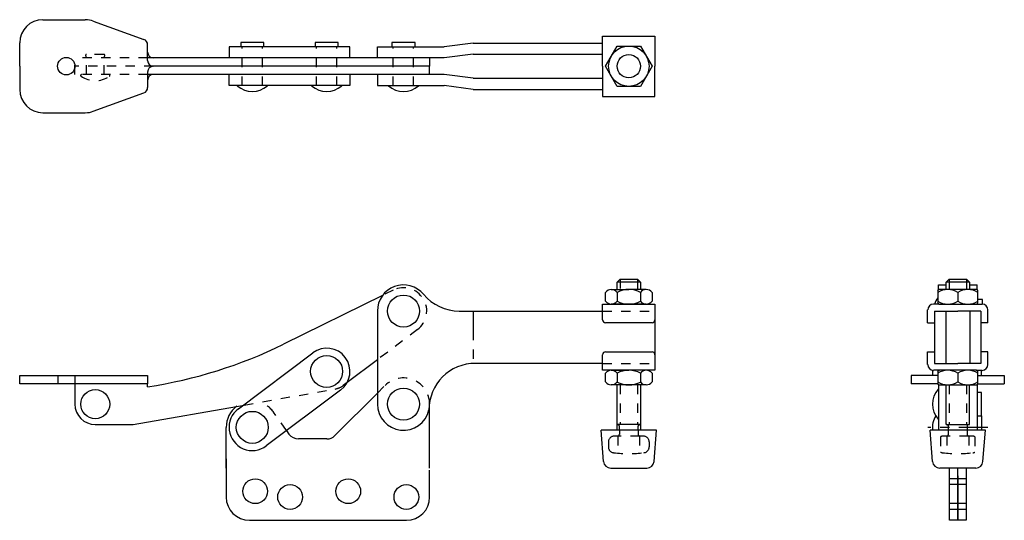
# Model space of a CAD drawing. Extents: x 21.5 to 32, y 2.8 to 8.2.
import ezdxf

# ---------------------------------------------------------------- set-up
doc = ezdxf.new("R2010")
doc.units = 0
doc.header["$LTSCALE"] = 0.25
doc.header["$MEASUREMENT"] = 0
for name, pattern in [('CENTER', [2, 1.25, -0.25, 0.25, -0.25]), ('HIDDEN', [0.375, 0.25, -0.125]), ('PHANTOM', [2.5, 1.25, -0.25, 0.25, -0.25, 0.25, -0.25])]:
    doc.linetypes.add(name, pattern=pattern)
doc.layers.get('0').update_dxf_attribs({"linetype": 'CONTINUOUS'})
for name, color, linetype in [('CENTER', 4, 'CENTER'), ('HIDDEN', 3, 'HIDDEN'), ('OBJ', 1, 'CONTINUOUS')]:
    doc.layers.add(name, color=color, linetype=linetype)

msp = doc.modelspace()

# ---------------------------------------------------------------- linework, layer by layer
at = {"color": 7}
for p, q in [((25.307, 4.535), (24.981, 4.29)), ((25.862, 3.997), (25.862, 3.997))]:
    msp.add_line(p, q, dxfattribs=at)
msp.add_arc((25.588, 4.059), 0.281, 346.6015, 347.1594, dxfattribs=at)
at = {"layer": 'CENTER', "color": 7, "linetype": 'CENTER'}
msp.add_line((31.868, 3.809), (31.224, 3.809), dxfattribs=at)
at = {"layer": 'HIDDEN', "color": 7, "linetype": 'HIDDEN'}
for p, q in [((23.853, 7.482), (23.853, 7.9)), ((24.072, 7.482), (24.072, 7.9)), ((24.653, 7.482), (24.653, 7.9)), ((24.872, 7.482), (24.872, 7.9)), ((25.478, 7.482), (25.478, 7.9)), ((25.697, 7.482), (25.697, 7.9)), ((22.838, 7.781), (22.056, 7.781)), ((22.056, 7.601), (22.056, 7.781)), ((22.181, 7.781), (22.172, 7.805)), ((22.368, 7.818), (22.181, 7.818)), ((22.181, 7.601), (22.181, 7.781)), ((22.369, 7.781), (22.378, 7.805)), ((22.369, 7.601), (22.369, 7.781)), ((22.838, 7.601), (22.056, 7.601)), ((27.916, 5.402), (27.916, 5.29)), ((28.103, 5.402), (28.103, 5.29)), ((31.452, 5.402), (31.452, 5.29)), ((31.64, 5.402), (31.64, 5.29)), ((25.478, 5.284), (25.362, 5.227)), ((27.728, 5.059), (28.291, 5.059)), ((25.738, 4.859), (25.307, 4.535)), ((27.728, 4.497), (28.291, 4.497)), ((21.871, 4.367), (21.871, 4.277)), ((22.055, 4.367), (22.055, 4.277)), ((24.981, 4.29), (24.941, 4.259)), ((27.916, 4.266), (27.916, 3.84)), ((28.103, 4.266), (28.103, 3.84)), ((31.452, 4.266), (31.452, 3.84)), ((31.64, 4.266), (31.64, 3.84)), ((23.874, 4.049), (24.854, 4.221)), ((27.892, 3.715), (27.853, 3.715)), ((28.127, 3.715), (27.892, 3.715)), ((27.893, 3.715), (27.893, 3.532)), ((28.126, 3.715), (28.126, 3.532)), ((28.166, 3.715), (28.127, 3.715)), ((31.361, 3.708), (31.361, 3.543)), ((31.429, 3.715), (31.39, 3.715)), ((31.663, 3.715), (31.429, 3.715)), ((31.429, 3.715), (31.429, 3.532)), ((31.444, 3.777), (31.444, 3.731)), ((31.648, 3.777), (31.648, 3.731)), ((31.663, 3.715), (31.663, 3.532)), ((31.702, 3.715), (31.663, 3.715)), ((31.731, 3.708), (31.731, 3.543)), ((27.791, 3.652), (27.791, 3.598)), ((28.228, 3.652), (28.228, 3.598)), ((31.546, 3.255), (31.456, 3.255)), ((31.546, 3.193), (31.456, 3.193)), ((31.636, 3.255), (31.546, 3.255)), ((31.636, 3.193), (31.546, 3.193)), ((31.546, 2.989), (31.456, 2.989)), ((31.636, 2.989), (31.546, 2.989)), ((31.546, 2.927), (31.456, 2.927)), ((31.636, 2.927), (31.546, 2.927))]:
    msp.add_line(p, q, dxfattribs=at)
at = {"layer": 'HIDDEN', "color": 7}
for p, q in [((22.9, 7.691), (22.056, 7.691)), ((25.307, 4.176), (25.39, 4.259)), ((24.331, 3.774), (24.192, 3.972)), ((27.908, 3.777), (27.908, 3.731)), ((28.111, 3.777), (28.111, 3.731))]:
    msp.add_line(p, q, dxfattribs=at)
at = {"layer": 'HIDDEN', "color": 7, "linetype": 'HIDDEN'}
for centre, radius, start, end in [((22.181, 7.808), 0.01, 90, 200.1528), ((22.368, 7.808), 0.01, 339.8472, 90), ((22.127, 7.591), 0.01, 90, 236.1181), ((22.275, 7.811), 0.275, 236.1181, 303.8819), ((22.423, 7.591), 0.01, 303.8819, 90), ((25.588, 5.059), 0.25, 306.9736, 116.1924), ((24.819, 4.421), 0.203, 279.9736, 306.9736), ((27.853, 3.652), 0.0625, 90, 180), ((27.892, 3.731), 0.0156, 270, 0), ((28.127, 3.731), 0.0156, 180, 270), ((28.166, 3.652), 0.0625, 0, 90), ((31.39, 3.652), 0.0625, 90, 117.3871), ((31.429, 3.731), 0.0156, 270, 0), ((31.663, 3.731), 0.0156, 180, 270), ((31.702, 3.652), 0.0625, 62.6129, 90), ((27.853, 3.598), 0.0625, 180, 263.7599), ((28.166, 3.598), 0.0625, 276.2401, 0), ((28.01, 5.027), 1.5, 263.7599, 276.2401), ((31.39, 3.598), 0.0625, 242.6129, 263.7599), ((31.546, 5.027), 1.5, 263.7599, 276.2401), ((31.702, 3.598), 0.0625, 276.2401, 297.3871)]:
    msp.add_arc(centre, radius, start, end, dxfattribs=at)
at = {"layer": 'HIDDEN', "color": 7}
for centre, start, end in [((25.588, 4.059), 0, 134.7488), ((23.963, 3.809), 34.7183, 73.4591)]:
    msp.add_arc(centre, 0.281, start, end, dxfattribs=at)
at = {"layer": 'OBJ', "color": 7}
for p, q in [((21.713, 8.191), (22.168, 8.191)), ((22.254, 8.176), (22.796, 7.978)), ((21.463, 7.691), (21.463, 7.941)), ((24.088, 7.947), (23.838, 7.947)), ((23.838, 7.947), (23.838, 7.9)), ((24.088, 7.9), (24.088, 7.947)), ((24.887, 7.947), (24.637, 7.947)), ((24.637, 7.947), (24.637, 7.9)), ((24.887, 7.9), (24.887, 7.947)), ((25.713, 7.947), (25.463, 7.947)), ((25.463, 7.947), (25.463, 7.9)), ((25.713, 7.9), (25.713, 7.947)), ((26.338, 7.94), (26.025, 7.9)), ((26.338, 7.94), (27.728, 7.94)), ((27.728, 8.015), (28.291, 8.015)), ((27.728, 7.691), (27.728, 8.015)), ((28.291, 8.015), (28.291, 7.691)), ((22.838, 7.753), (22.838, 7.92)), ((25.012, 7.9), (23.713, 7.9)), ((23.713, 7.9), (23.713, 7.781)), ((25.012, 7.781), (25.012, 7.9)), ((25.307, 7.9), (26.025, 7.9)), ((25.307, 7.781), (25.307, 7.9)), ((27.76, 7.691), (27.885, 7.907)), ((27.885, 7.907), (28.135, 7.907)), ((28.135, 7.907), (28.26, 7.691)), ((22.9, 7.781), (22.838, 7.781)), ((23.682, 7.781), (22.9, 7.781)), ((25.869, 7.781), (23.682, 7.781)), ((26.025, 7.781), (25.869, 7.781)), ((25.869, 7.781), (25.869, 7.691)), ((26.338, 7.821), (26.025, 7.781)), ((26.338, 7.821), (27.728, 7.821)), ((21.463, 7.691), (21.463, 7.441)), ((22.838, 7.628), (22.838, 7.539)), ((25.869, 7.691), (22.9, 7.691)), ((25.869, 7.601), (25.869, 7.691)), ((27.728, 7.691), (27.728, 7.367)), ((27.885, 7.474), (27.76, 7.691)), ((28.26, 7.691), (28.135, 7.474)), ((28.291, 7.367), (28.291, 7.691)), ((22.9, 7.601), (22.838, 7.601)), ((22.838, 7.539), (22.838, 7.462)), ((23.682, 7.601), (22.9, 7.601)), ((25.869, 7.601), (23.682, 7.601)), ((23.713, 7.482), (23.713, 7.601)), ((25.012, 7.601), (25.012, 7.482)), ((25.307, 7.601), (25.307, 7.482)), ((26.025, 7.601), (25.869, 7.601)), ((26.338, 7.561), (26.025, 7.601)), ((26.338, 7.561), (27.728, 7.561)), ((25.012, 7.482), (23.713, 7.482)), ((25.307, 7.482), (26.025, 7.482)), ((26.338, 7.442), (26.025, 7.482)), ((26.338, 7.442), (27.728, 7.442)), ((28.135, 7.474), (27.885, 7.474)), ((22.254, 7.206), (22.796, 7.403)), ((27.728, 7.367), (28.291, 7.367)), ((21.713, 7.191), (22.168, 7.191)), ((27.916, 5.402), (27.885, 5.371)), ((27.916, 5.402), (28.103, 5.402)), ((28.103, 5.402), (28.135, 5.371)), ((31.452, 5.402), (31.421, 5.371)), ((31.452, 5.402), (31.64, 5.402)), ((31.64, 5.402), (31.671, 5.371)), ((28.135, 5.371), (27.885, 5.371)), ((27.885, 5.29), (27.885, 5.371)), ((28.135, 5.371), (28.135, 5.29)), ((31.337, 5.34), (31.421, 5.34)), ((31.337, 5.288), (31.337, 5.34)), ((31.671, 5.371), (31.421, 5.371)), ((31.421, 5.29), (31.421, 5.371)), ((31.671, 5.371), (31.671, 5.29)), ((31.671, 5.34), (31.755, 5.34)), ((31.755, 5.288), (31.755, 5.34)), ((25.362, 5.227), (24.297, 4.703)), ((27.76, 5.165), (27.76, 5.259)), ((27.822, 5.29), (28.01, 5.29)), ((27.885, 5.259), (27.885, 5.165)), ((28.135, 5.29), (28.01, 5.29)), ((28.197, 5.29), (28.135, 5.29)), ((28.135, 5.259), (28.135, 5.165)), ((28.26, 5.259), (28.26, 5.165)), ((31.33, 5.275), (31.33, 5.15)), ((31.546, 5.29), (31.345, 5.29)), ((31.747, 5.29), (31.546, 5.29)), ((31.546, 5.259), (31.546, 5.165)), ((31.763, 5.15), (31.763, 5.275)), ((27.728, 5.134), (28.291, 5.134)), ((27.728, 4.965), (27.728, 5.134)), ((28.197, 5.134), (27.822, 5.134)), ((28.291, 5.134), (28.291, 4.965)), ((31.345, 5.134), (31.285, 5.134)), ((31.345, 5.134), (31.747, 5.134)), ((31.747, 5.134), (31.808, 5.134)), ((31.811, 5.184), (31.764, 5.184)), ((31.811, 5.134), (31.811, 5.184)), ((25.307, 5.059), (25.307, 4.059)), ((26.188, 5.059), (27.728, 5.059)), ((31.222, 4.934), (31.222, 5.071)), ((31.297, 5.059), (31.546, 5.059)), ((31.297, 5.059), (31.297, 4.497)), ((31.416, 5.059), (31.416, 4.497)), ((31.795, 5.059), (31.546, 5.059)), ((31.676, 5.059), (31.676, 4.497)), ((31.795, 5.059), (31.795, 4.497)), ((31.87, 4.934), (31.87, 5.071)), ((28.26, 4.934), (27.76, 4.934)), ((28.291, 4.965), (28.291, 4.59)), ((31.222, 4.934), (31.297, 4.934)), ((31.87, 4.934), (31.795, 4.934)), ((23.813, 4.009), (24.612, 4.61)), ((27.728, 4.422), (27.728, 4.59)), ((27.76, 4.622), (28.26, 4.622)), ((28.291, 4.59), (28.291, 4.422)), ((31.222, 4.484), (31.222, 4.622)), ((31.222, 4.622), (31.297, 4.622)), ((31.87, 4.622), (31.795, 4.622)), ((31.87, 4.484), (31.87, 4.622)), ((27.728, 4.497), (26.362, 4.497)), ((31.297, 4.497), (31.546, 4.497)), ((31.795, 4.497), (31.546, 4.497)), ((21.463, 4.277), (21.463, 4.367)), ((21.463, 4.367), (22.838, 4.366)), ((22.838, 4.366), (22.838, 4.277)), ((28.291, 4.422), (27.728, 4.422)), ((27.76, 4.297), (27.76, 4.391)), ((27.822, 4.422), (28.01, 4.422)), ((27.885, 4.391), (27.885, 4.297)), ((28.135, 4.422), (28.01, 4.422)), ((28.197, 4.422), (28.135, 4.422)), ((28.135, 4.391), (28.135, 4.297)), ((28.26, 4.391), (28.26, 4.297)), ((31.046, 4.366), (31.046, 4.277)), ((31.33, 4.366), (31.046, 4.366)), ((31.345, 4.422), (31.285, 4.422)), ((31.33, 4.406), (31.33, 4.281)), ((31.546, 4.422), (31.345, 4.422)), ((31.747, 4.422), (31.546, 4.422)), ((31.546, 4.391), (31.546, 4.297)), ((31.747, 4.422), (31.808, 4.422)), ((31.763, 4.281), (31.763, 4.406)), ((31.763, 4.366), (32.046, 4.366)), ((31.802, 4.366), (31.802, 4.422)), ((32.046, 4.366), (32.046, 4.277)), ((22.838, 4.277), (21.463, 4.277)), ((22.056, 4.277), (22.056, 4.058)), ((22.837, 4.245), (22.838, 4.277)), ((28.197, 4.266), (27.822, 4.266)), ((27.885, 3.777), (27.885, 4.266)), ((28.135, 4.266), (28.135, 3.777)), ((31.33, 4.277), (31.046, 4.277)), ((31.337, 4.268), (31.337, 3.777)), ((31.345, 4.266), (31.747, 4.266)), ((31.421, 3.84), (31.421, 4.266)), ((31.671, 3.84), (31.671, 4.266)), ((31.755, 4.268), (31.755, 3.777)), ((31.763, 4.277), (32.046, 4.277)), ((24.912, 4.21), (24.113, 3.609)), ((24.851, 3.72), (25.307, 4.176)), ((31.802, 4.184), (31.755, 4.184)), ((31.802, 3.934), (31.802, 4.184)), ((22.681, 3.839), (23.874, 4.049)), ((25.869, 3.371), (25.869, 4.059)), ((31.755, 3.934), (31.802, 3.934)), ((31.802, 3.934), (31.802, 3.777)), ((22.275, 3.84), (22.681, 3.839)), ((27.885, 3.84), (27.892, 3.84)), ((28.127, 3.84), (27.892, 3.84)), ((27.908, 3.777), (27.908, 3.824)), ((28.111, 3.777), (28.111, 3.824)), ((28.127, 3.84), (28.135, 3.84)), ((31.421, 3.84), (31.671, 3.84)), ((31.444, 3.824), (31.444, 3.777)), ((31.648, 3.824), (31.648, 3.777)), ((23.682, 3.371), (23.682, 3.809)), ((24.331, 3.774), (24.357, 3.737)), ((27.738, 3.443), (27.713, 3.777)), ((28.111, 3.777), (27.713, 3.777)), ((28.307, 3.777), (28.111, 3.777)), ((28.281, 3.443), (28.307, 3.777)), ((31.843, 3.777), (31.249, 3.777)), ((31.275, 3.443), (31.249, 3.777)), ((31.817, 3.443), (31.843, 3.777)), ((24.763, 3.684), (24.459, 3.684)), ((23.682, 3.47), (23.682, 3.06)), ((25.869, 3.06), (25.869, 3.35)), ((27.816, 3.371), (28.203, 3.371)), ((31.739, 3.371), (31.353, 3.371)), ((31.456, 2.81), (31.456, 3.366)), ((31.546, 2.81), (31.546, 3.366)), ((31.546, 3.287), (31.546, 2.81)), ((31.636, 3.371), (31.636, 2.81)), ((23.932, 2.81), (25.619, 2.81)), ((31.546, 2.81), (31.456, 2.81)), ((31.636, 2.81), (31.546, 2.81))]:
    msp.add_line(p, q, dxfattribs=at)
at = {"layer": 'OBJ', "color": 7, "linetype": 'PHANTOM'}
msp.add_line((26.338, 5.059), (26.338, 4.496), dxfattribs=at)
at = {"layer": 'OBJ', "color": 7}
for centre, radius in [((28.01, 7.691), 0.217), ((21.963, 7.691), 0.0938), ((28.01, 7.691), 0.125), ((25.588, 5.059), 0.172), ((24.762, 4.41), 0.172), ((22.275, 4.058), 0.156), ((25.588, 4.059), 0.172), ((23.963, 3.809), 0.172), ((23.994, 3.122), 0.133), ((24.369, 3.06), 0.133), ((24.994, 3.122), 0.133), ((25.619, 3.06), 0.133)]:
    msp.add_circle(centre, radius, dxfattribs=at)
for centre, radius, start, end in [((21.713, 7.941), 0.25, 90, 180), ((22.168, 7.941), 0.25, 70, 90), ((22.775, 7.92), 0.0625, 0, 70), ((22.9, 7.843), 0.0625, 180, 270), ((22.9, 7.753), 0.0625, 180, 270), ((22.9, 7.628), 0.0625, 90, 180), ((22.9, 7.539), 0.0625, 90, 180), ((21.713, 7.441), 0.25, 180, 270), ((22.775, 7.462), 0.0625, 290, 360), ((23.963, 7.659), 0.24, 227.6897, 312.3103), ((24.762, 7.659), 0.24, 227.6897, 312.3103), ((25.588, 7.659), 0.24, 227.6897, 312.3103), ((22.168, 7.441), 0.25, 270, 290), ((25.588, 5.059), 0.281, 39.7918, 180), ((26.188, 5.559), 0.5, 219.7918, 270), ((27.822, 5.212), 0.0781, 36.8699, 143.1301), ((28.01, 5.025), 0.266, 61.9275, 118.0725), ((28.197, 5.212), 0.0781, 36.8699, 143.1301), ((28.197, 5.212), 0.0781, 36.8699, 90), ((31.523, 5.059), 0.24, 143.5728, 161.8602), ((31.438, 5.087), 0.203, 57.8437, 122.1563), ((31.345, 5.275), 0.0156, 90, 180), ((31.654, 5.087), 0.203, 57.8437, 122.1563), ((31.747, 5.275), 0.0156, 0, 90), ((27.822, 5.212), 0.0781, 216.8699, 323.1301), ((28.01, 5.4), 0.266, 241.9275, 298.0725), ((28.197, 5.212), 0.0781, 216.8699, 323.1301), ((31.285, 5.071), 0.0625, 90, 180), ((31.438, 5.337), 0.203, 237.8437, 302.1563), ((31.345, 5.15), 0.0156, 180, 270), ((31.654, 5.337), 0.203, 237.8437, 302.1563), ((31.747, 5.15), 0.0156, 270, 0), ((31.808, 5.071), 0.0625, 0, 90), ((27.76, 4.965), 0.0313, 180, 270), ((28.26, 4.965), 0.0312, 270, 0), ((22.09, 9.189), 5, 278.6005, 296.1924), ((24.762, 4.41), 0.25, 306.9304, 126.9304), ((27.76, 4.59), 0.0312, 90, 180), ((28.26, 4.59), 0.0312, 0, 90), ((26.362, 3.997), 0.5, 90, 180), ((31.285, 4.484), 0.0625, 180, 270), ((31.808, 4.484), 0.0625, 270, 0), ((27.822, 4.344), 0.0781, 36.8699, 143.1301), ((28.01, 4.156), 0.266, 61.9275, 118.0725), ((28.197, 4.344), 0.0781, 36.8699, 143.1301), ((31.514, 4.41), 0.24, 176.9646, 190.4687), ((31.438, 4.219), 0.203, 57.8437, 122.1563), ((31.345, 4.406), 0.0156, 90, 180), ((31.654, 4.219), 0.203, 57.8437, 122.1563), ((31.747, 4.406), 0.0156, 0, 90), ((27.822, 4.344), 0.0781, 216.8699, 323.1301), ((28.01, 4.531), 0.266, 241.9275, 298.0725), ((28.197, 4.344), 0.0781, 216.8699, 323.1301), ((31.438, 4.469), 0.203, 237.8437, 302.1563), ((31.345, 4.281), 0.0156, 180, 270), ((31.654, 4.469), 0.203, 237.8437, 302.1563), ((31.747, 4.281), 0.0156, 270, 0), ((31.514, 4.059), 0.24, 137.6897, 222.3103), ((22.275, 4.058), 0.219, 179.9736, 269.9736), ((23.963, 3.809), 0.281, 126.4881, 180), ((25.588, 4.059), 0.281, 180, 347.1604), ((23.963, 3.809), 0.25, 126.9304, 306.9304), ((31.514, 3.809), 0.24, 148.6021, 187.6042), ((27.892, 3.824), 0.0156, 0, 90), ((28.127, 3.824), 0.0156, 90, 180), ((31.429, 3.824), 0.0156, 0, 90), ((31.663, 3.824), 0.0156, 90, 180), ((24.459, 3.809), 0.125, 215, 270), ((24.763, 3.809), 0.125, 270, 315), ((27.816, 3.449), 0.0781, 184.3987, 270), ((28.203, 3.449), 0.0781, 270, 355.6013), ((31.353, 3.449), 0.0781, 184.3987, 270), ((31.739, 3.449), 0.0781, 270, 355.6013), ((23.932, 3.06), 0.25, 180, 270), ((25.619, 3.06), 0.25, 270, 0)]:
    msp.add_arc(centre, radius, start, end, dxfattribs=at)

doc.saveas('drawing.dxf')
